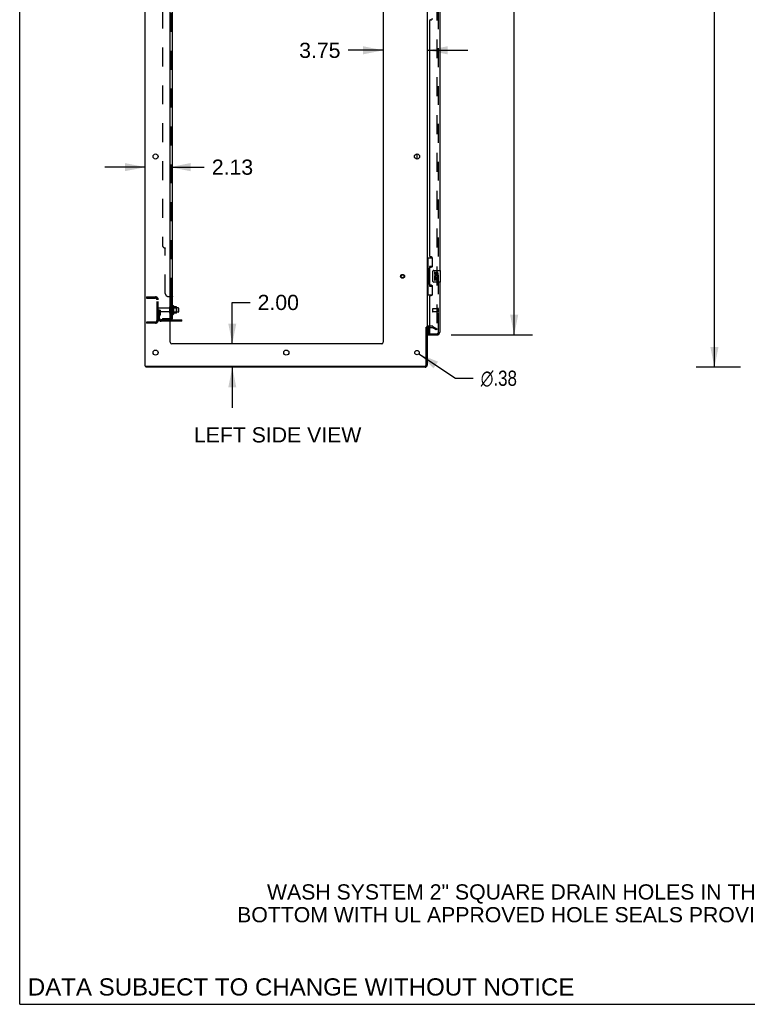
# Model space of a CAD drawing. Header units: inches. Extents: x 0 to 293, y 0 to 190.
# Tile 1 of 71: x 0 to 62, y 0 to 84. Entities that reach past the tile are written whole.
import ezdxf

# ---------------------------------------------------------------- set-up
doc = ezdxf.new("R2010")
doc.units = ezdxf.units.IN
doc.header["$LTSCALE"] = 16.12069
doc.header["$MEASUREMENT"] = 0
doc.linetypes.add('HIDDEN', pattern=[0.2, 0.1, -0.1])
doc.layers.get('0').update_dxf_attribs({"linetype": 'CONTINUOUS'})
for name, color, linetype in [('DEFAULT_2', 8, 'HIDDEN'), ('DIMENSIONS', 7, 'CONTINUOUS'), ('LEFTHAND_DOOR_ASSEMBLY', 7, 'CONTINUOUS'), ('RIGHTHAND_DOOR_ASSEMBLY', 7, 'CONTINUOUS'), ('SUBPANEL', 7, 'CONTINUOUS')]:
    doc.layers.add(name, color=color, linetype=linetype)
doc.styles.get("Standard").update_dxf_attribs({"font": 'arial.ttf'})
doc.styles.add('TEXTSTYLE_1', font='gdt', dxfattribs={"width": 0.8})
doc.dimstyles.new('DIMSTYLE_1', dxfattribs={"dimtxt": 1.293103, "dimasz": 1.724138, "dimexe": 0.09, "dimexo": 0.07, "dimgap": 0.0375, "dimtad": 0, "dimtih": 1, "dimtoh": 1, "dimzin": 4, "dimdsep": 46, "dimtxsty": 'Standard', "dimblk": '_FILLED', "dimblk1": '_FILLED', "dimblk2": '_FILLED', "dimcen": 0.09, "dimadec": 3, "dimazin": 1, "dimtfac": 1, "dimtdec": 3, "dimtofl": 0, "dimtmove": 0, "dimatfit": 3, "dimldrblk": '_FILLED', "dimfxl": 0, "dimtolj": 1, "dimtzin": 4, "dimarcsym": 0})
doc.dimstyles.new('DIMSTYLE_3', dxfattribs={"dimtxt": 1.293103, "dimasz": 1.724138, "dimexe": 0.09, "dimexo": 0.07, "dimgap": 0.09, "dimtad": 0, "dimtih": 1, "dimtoh": 1, "dimzin": 4, "dimdsep": 46, "dimtxsty": 'Standard', "dimblk": '_FILLED', "dimblk1": '_FILLED', "dimblk2": '_FILLED', "dimcen": 0.09, "dimadec": 3, "dimazin": 1, "dimtfac": 1, "dimtdec": 3, "dimtofl": 0, "dimtmove": 0, "dimatfit": 1, "dimldrblk": '_FILLED', "dimfxl": 0, "dimtolj": 1, "dimtzin": 4, "dimarcsym": 0})

# ---------------------------------------------------------------- blocks, each defined once
blk = doc.blocks.new('_FILLED')
at = {"color": 0, "linetype": 'ByBlock'}
blk.add_solid([(0, 0), (-1, 0.2), (-1, -0.2)], dxfattribs=at)
blk = doc.blocks.new('*D9')
at = {"layer": 'DIMENSIONS', "color": 2, "linetype": 'Continuous'}
for p, q in [((36.706, 137.509), (43.635, 137.509)), ((42.083, 137.509), (42.083, 99.357)), ((42.083, 57.009), (42.083, 94.831)), ((36.706, 57.009), (43.635, 57.009))]:
    blk.add_line(p, q, dxfattribs=at)
at = {"layer": 'DIMENSIONS', "color": 2, "linetype": 'Continuous', "xscale": 1.724137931, "yscale": 1.724137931, "zscale": 1.724137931}
for p, rotation in [((42.083, 137.509), 90), ((42.083, 57.009), 270)]:
    blk.add_blockref('_FILLED', p, dxfattribs=dict(at, rotation=rotation))
at = {"layer": 'DIMENSIONS', "color": 2, "linetype": 'Continuous', "insert": (42.083, 98.711), "char_height": 1.2931, "width": 6.61454, "attachment_point": 2, "line_spacing_factor": 0.9}
blk.add_mtext('80.50\\PDOORS', dxfattribs=at)
blk = doc.blocks.new('*D12')
at = {"layer": 'DIMENSIONS', "color": 2, "linetype": 'Continuous'}
for p, q in [((18.092, 56.259), (18.092, 59.781)), ((18.092, 59.781), (19.6, 59.781)), ((18.092, 54.259), (18.092, 50.811))]:
    blk.add_line(p, q, dxfattribs=at)
at = {"layer": 'DIMENSIONS', "color": 2, "linetype": 'Continuous', "xscale": 1.724137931, "yscale": 1.724137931, "zscale": 1.724137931}
for p, rotation in [((18.092, 56.259), 270), ((18.092, 54.259), 90)]:
    blk.add_blockref('_FILLED', p, dxfattribs=dict(at, rotation=rotation))
at = {"layer": 'DIMENSIONS', "color": 2, "linetype": 'Continuous', "insert": (20.247, 60.428), "char_height": 1.2931, "width": 3.51397, "attachment_point": 1, "line_spacing_factor": 0.9}
blk.add_mtext('2.00', dxfattribs=at)
blk = doc.blocks.new('*D13')
at = {"layer": 'DIMENSIONS', "color": 2, "linetype": 'Continuous'}
for p, q in [((10.688, 71.303), (7.239, 71.303)), ((12.813, 71.303), (15.703, 71.303))]:
    blk.add_line(p, q, dxfattribs=at)
at = {"layer": 'DIMENSIONS', "color": 2, "linetype": 'Continuous', "xscale": 1.724137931, "yscale": 1.724137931, "zscale": 1.724137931}
blk.add_blockref('_FILLED', (10.688, 71.303), dxfattribs=at)
at = {"layer": 'DIMENSIONS', "color": 2, "linetype": 'Continuous', "xscale": 1.724137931, "yscale": 1.724137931, "zscale": 1.724137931, "rotation": 180}
blk.add_blockref('_FILLED', (12.813, 71.303), dxfattribs=at)
at = {"layer": 'DIMENSIONS', "color": 2, "linetype": 'Continuous', "insert": (16.35, 71.95), "char_height": 1.2931, "width": 3.51397, "attachment_point": 1, "line_spacing_factor": 0.9}
blk.add_mtext('2.13', dxfattribs=at)
blk = doc.blocks.new('*D14')
at = {"layer": 'DIMENSIONS', "color": 2, "linetype": 'Continuous'}
for p, q in [((30.938, 81.254), (27.946, 81.254)), ((34.688, 81.254), (38.136, 81.254))]:
    blk.add_line(p, q, dxfattribs=at)
at = {"layer": 'DIMENSIONS', "color": 2, "linetype": 'Continuous', "xscale": 1.724137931, "yscale": 1.724137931, "zscale": 1.724137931}
blk.add_blockref('_FILLED', (30.938, 81.254), dxfattribs=at)
at = {"layer": 'DIMENSIONS', "color": 2, "linetype": 'Continuous', "xscale": 1.724137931, "yscale": 1.724137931, "zscale": 1.724137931, "rotation": 180}
blk.add_blockref('_FILLED', (34.688, 81.254), dxfattribs=at)
at = {"layer": 'DIMENSIONS', "color": 2, "linetype": 'Continuous', "insert": (27.299, 81.9), "char_height": 1.2931, "width": 3.51397, "attachment_point": 3, "line_spacing_factor": 0.9}
blk.add_mtext('3.75', dxfattribs=at)
blk = doc.blocks.new('*D18')
at = {"layer": 'DIMENSIONS', "color": 2, "linetype": 'Continuous'}
for p, q in [((61.339, 140.259), (57.575, 140.259)), ((59.126, 140.259), (59.126, 98.552)), ((59.126, 54.259), (59.126, 95.966)), ((61.339, 54.259), (57.575, 54.259))]:
    blk.add_line(p, q, dxfattribs=at)
at = {"layer": 'DIMENSIONS', "color": 2, "linetype": 'Continuous', "xscale": 1.724137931, "yscale": 1.724137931, "zscale": 1.724137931}
for p, rotation in [((59.126, 140.259), 90), ((59.126, 54.259), 270)]:
    blk.add_blockref('_FILLED', p, dxfattribs=dict(at, rotation=rotation))
at = {"layer": 'DIMENSIONS', "color": 2, "linetype": 'Continuous', "insert": (59.126, 97.906), "char_height": 1.2931, "width": 4.51865, "attachment_point": 2, "line_spacing_factor": 0.9}
blk.add_mtext('86.00', dxfattribs=at)
blk = doc.blocks.new('*D23')
at = {"layer": 'DIMENSIONS', "color": 2, "linetype": 'Continuous'}
for p, q in [((33.969, 55.405), (37.081, 53.325)), ((37.081, 53.325), (38.59, 53.325))]:
    blk.add_line(p, q, dxfattribs=at)
at = {"layer": 'DIMENSIONS', "color": 2, "linetype": 'Continuous', "xscale": 1.724137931, "yscale": 1.724137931, "zscale": 1.724137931, "rotation": 146.2425414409}
blk.add_blockref('_FILLED', (33.969, 55.405), dxfattribs=at)
at = {"layer": 'DIMENSIONS', "color": 2, "linetype": 'Continuous', "insert": (39.237, 53.971), "char_height": 1.2931, "width": 4.23343, "attachment_point": 1, "line_spacing_factor": 0.9, "style": 'TEXTSTYLE_1'}
blk.add_mtext('{\\fgdt;n}\\fArial;.38', dxfattribs=at)

msp = doc.modelspace()

# ---------------------------------------------------------------- linework, layer by layer
at = {"color": 7, "linetype": 'Continuous'}
for p, q in [((0, 0), (0, 189.655)), ((33.834, 71.992), (33.834, 72.427)), ((13.087, 59.49), (13.087, 58.778)), ((13.342, 59.412), (13.115, 59.412)), ((13.342, 58.857), (13.115, 58.857)), ((13.353, 58.879), (13.353, 59.39)), ((13.487, 59.322), (13.353, 59.322)), ((13.487, 58.947), (13.353, 58.947)), ((13.517, 59.292), (13.517, 58.977)), ((13.792, 58.186), (12.813, 58.186)), ((13.792, 58.186), (13.792, 58.29)), ((34.584, 57.676), (34.688, 57.676)), ((10.74, 54.363), (10.74, 54.259)), ((0, 0), (293.103, 0))]:
    msp.add_line(p, q, dxfattribs=at)
at = {"color": 3, "linetype": 'Continuous'}
for p, q in [((10.688, 54.363), (10.688, 140.155)), ((12.813, 56.384), (12.813, 136.759)), ((30.938, 136.759), (30.938, 56.384)), ((34.688, 136.811), (34.688, 57.707)), ((12.813, 58.29), (13.792, 58.29)), ((34.584, 54.453), (34.584, 57.677)), ((34.688, 57.676), (34.688, 54.448)), ((34.892, 57.655), (34.773, 57.655)), ((30.813, 56.259), (12.938, 56.259)), ((10.688, 54.363), (34.494, 54.363)), ((34.499, 54.259), (10.74, 54.259))]:
    msp.add_line(p, q, dxfattribs=at)
for centre, radius in [((11.563, 72.209), 0.219), ((33.813, 72.209), 0.219), ((11.563, 55.509), 0.219), ((22.688, 55.509), 0.219), ((33.813, 55.509), 0.188)]:
    msp.add_circle(centre, radius, dxfattribs=at)
at = {"color": 7, "linetype": 'Continuous'}
for centre, radius, start, end in [((12.837, 59.392), 0.055, 360, 115.90936), ((12.837, 58.877), 0.055, 244.09064, 0), ((13.055, 59.468), 0.0384, 34.44966, 180), ((13.055, 58.8), 0.0384, 180, 325.55034), ((12.487, 59.134), 0.698, 23.96793, 30.66313), ((12.487, 59.134), 0.698, 329.33687, 336.03207), ((13.133, 59.422), 0.01, 203.96793, 270), ((13.133, 58.847), 0.01, 90, 156.03207), ((13.342, 59.402), 0.01, 5.19383, 90), ((13.342, 58.867), 0.01, 270, 354.80617), ((13.212, 59.39), 0.141, 0, 5.20805), ((13.212, 58.879), 0.141, 354.79195, 360), ((13.487, 59.292), 0.03, 359.99999, 90), ((13.487, 58.977), 0.03, 270, 0.00001), ((34.499, 54.448), 0.085, 274.4898, 355.5102)]:
    msp.add_arc(centre, radius, start, end, dxfattribs=at)
at = {"color": 3, "linetype": 'Continuous'}
for centre, radius, start, end in [((34.773, 57.57), 0.085, 90, 180), ((12.938, 56.384), 0.125, 180, 270), ((30.813, 56.384), 0.125, 270, 360), ((34.494, 54.453), 0.09, 270, 360), ((34.499, 54.448), 0.189, 270, 360)]:
    msp.add_arc(centre, radius, start, end, dxfattribs=at)
at = {"layer": 'DEFAULT_2', "color": 8, "linetype": 'HIDDEN'}
for p, q in [((35.5, 136.994), (35.5, 57.525)), ((10.792, 60.259), (11.545, 60.259)), ((10.792, 60.259), (10.792, 60.155)), ((10.792, 60.155), (11.545, 60.155)), ((11.262, 60.259), (11.262, 60.155)), ((11.688, 58.256), (11.688, 60.013)), ((11.792, 58.256), (11.792, 60.013)), ((11.896, 59.134), (11.792, 59.134)), ((12.719, 59.299), (11.822, 59.299)), ((12.719, 58.969), (11.822, 58.969)), ((11.88, 58.788), (11.831, 58.72)), ((11.882, 58.794), (11.882, 59.134)), ((11.882, 58.959), (11.986, 58.959)), ((11.896, 59.134), (11.986, 59.134)), ((11.896, 58.433), (11.896, 59.134)), ((11.964, 58.727), (11.915, 58.659)), ((11.986, 58.794), (11.986, 59.134)), ((12.782, 58.877), (12.782, 59.392)), ((12.892, 58.877), (12.892, 59.392)), ((13.353, 59.322), (12.892, 59.322)), ((13.353, 58.947), (12.892, 58.947)), ((13.017, 59.468), (13.017, 58.8)), ((13.037, 59.318), (13.017, 59.338)), ((13.037, 58.951), (13.017, 58.931)), ((13.037, 59.318), (13.333, 59.318)), ((13.037, 59.318), (13.037, 58.951)), ((13.037, 58.951), (13.333, 58.951)), ((13.333, 59.318), (13.353, 59.338)), ((13.333, 59.318), (13.333, 58.951)), ((13.333, 58.951), (13.353, 58.931)), ((11.545, 58.113), (10.792, 58.113)), ((10.792, 58.113), (10.792, 58.009)), ((11.545, 58.009), (10.792, 58.009)), ((11.262, 58.113), (11.262, 58.009)), ((12.813, 58.29), (12.038, 58.29)), ((12.813, 58.186), (12.038, 58.186)), ((13.289, 58.186), (13.289, 58.29)), ((13.545, 58.186), (13.545, 58.29)), ((35.092, 57.759), (34.773, 57.759)), ((34.892, 57.655), (35.092, 57.655)), ((35.448, 57.455), (35.109, 57.651)), ((35.161, 57.741), (35.5, 57.545)), ((35.5, 57.545), (35.448, 57.455)), ((35.475, 57.507), (35.477, 57.506))]:
    msp.add_line(p, q, dxfattribs=at)
for points in [[(35.483, 57.505), (35.483, 57.505), (35.481, 57.505), (35.479, 57.505), (35.477, 57.506)], [(35.5, 57.525), (35.5, 57.522), (35.5, 57.52), (35.499, 57.518), (35.499, 57.516), (35.498, 57.514), (35.496, 57.512), (35.495, 57.511), (35.494, 57.509), (35.492, 57.508), (35.49, 57.507), (35.488, 57.506), (35.487, 57.505), (35.485, 57.505), (35.483, 57.505)]]:
    msp.add_lwpolyline(points, dxfattribs=at)
for radius in [0.164, 0.124]:
    msp.add_circle((32.584, 62.009), radius, dxfattribs=at)
for centre, radius, start, end in [((11.545, 60.013), 0.246, 0, 90), ((11.545, 60.013), 0.142, 0, 90), ((11.822, 59.269), 0.03, 90, 180), ((11.822, 58.999), 0.03, 180, 270), ((12, 58.598), 0.208, 144.24611, 180), ((11.872, 58.794), 0.01, 324.24611, 360), ((11.872, 58.794), 0.114, 324.24611, 360), ((12.719, 59.362), 0.0625, 270, 360), ((12.719, 58.907), 0.0625, 0, 90), ((12.837, 59.392), 0.055, 115.90936, 180), ((12.837, 58.877), 0.055, 180, 244.09064), ((11.545, 58.256), 0.246, 270, 360), ((11.545, 58.256), 0.142, 270, 360), ((12.038, 58.433), 0.246, 180, 270), ((12, 58.598), 0.104, 144.24611, 180), ((12.038, 58.433), 0.142, 180, 270), ((34.773, 57.57), 0.189, 90, 180), ((35.092, 57.622), 0.137, 60, 90), ((35.092, 57.622), 0.033, 60, 90)]:
    msp.add_arc(centre, radius, start, end, dxfattribs=at)
at = {"layer": 'LEFTHAND_DOOR_ASSEMBLY', "color": 8, "linetype": 'HIDDEN'}
for p, q in [((35.642, 57.256), (35.642, 137.263)), ((35.142, 59.227), (35.142, 58.999)), ((35.599, 59.237), (35.152, 59.237)), ((35.599, 58.989), (35.152, 58.989)), ((35.599, 59.255), (35.599, 58.971)), ((34.912, 57.113), (35.499, 57.113))]:
    msp.add_line(p, q, dxfattribs=at)
at = {"layer": 'LEFTHAND_DOOR_ASSEMBLY', "color": 3, "linetype": 'Continuous'}
for p, q in [((35.746, 85.009), (35.746, 62.509)), ((34.892, 63.717), (34.892, 83.802)), ((34.952, 83.862), (35.012, 83.862)), ((35.012, 63.657), (34.952, 63.657)), ((35.142, 62.907), (35.142, 63.527)), ((34.892, 61.302), (34.892, 62.717)), ((34.952, 62.777), (35.012, 62.777)), ((35.012, 61.242), (34.952, 61.242)), ((35.746, 61.509), (35.746, 57.256)), ((35.142, 60.492), (35.142, 61.112)), ((34.892, 57.133), (34.892, 60.302)), ((34.952, 60.362), (35.012, 60.362)), ((34.767, 57.009), (35.499, 57.009))]:
    msp.add_line(p, q, dxfattribs=at)
at = {"layer": 'LEFTHAND_DOOR_ASSEMBLY', "color": 7, "linetype": 'Continuous'}
for p, q in [((34.688, 63.584), (35.128, 63.584)), ((34.727, 63.584), (34.727, 62.559)), ((35.092, 63.584), (35.092, 62.804)), ((34.705, 62.559), (34.828, 62.559)), ((34.705, 62.559), (34.705, 61.459)), ((34.828, 62.589), (34.828, 62.61)), ((34.828, 61.459), (34.828, 62.559)), ((35.092, 62.849), (34.865, 62.849)), ((34.865, 62.849), (34.865, 61.169)), ((35.151, 61.609), (35.151, 62.409)), ((35.251, 62.509), (35.791, 62.509)), ((35.351, 62.355), (35.288, 62.355)), ((35.288, 62.355), (35.288, 62.219)), ((35.351, 62.219), (35.351, 62.355)), ((35.416, 62.281), (35.416, 62.212)), ((35.477, 62.219), (35.477, 62.261)), ((35.54, 62.261), (35.54, 62.124)), ((35.54, 62.124), (35.603, 62.124)), ((35.603, 62.124), (35.603, 62.261)), ((35.806, 61.524), (35.806, 62.494)), ((34.705, 61.459), (34.828, 61.459)), ((34.727, 61.459), (34.727, 60.434)), ((34.828, 61.408), (34.828, 61.429)), ((35.791, 61.509), (35.251, 61.509)), ((35.307, 61.894), (35.288, 61.894)), ((35.288, 61.894), (35.288, 61.663)), ((35.288, 61.663), (35.351, 61.663)), ((35.341, 61.894), (35.368, 61.913)), ((35.341, 61.894), (35.603, 61.894)), ((35.351, 61.831), (35.416, 61.831)), ((35.351, 61.663), (35.351, 61.831)), ((35.416, 61.831), (35.416, 61.695)), ((35.416, 61.695), (35.477, 61.695)), ((35.477, 61.831), (35.54, 61.831)), ((35.477, 61.695), (35.477, 61.831)), ((35.532, 61.93), (35.59, 61.905)), ((35.54, 61.831), (35.54, 61.663)), ((35.54, 61.663), (35.603, 61.663)), ((35.603, 61.663), (35.603, 61.894)), ((34.688, 60.434), (35.128, 60.434)), ((34.865, 61.169), (35.092, 61.169)), ((35.092, 61.214), (35.092, 60.434)), ((34.767, 57.655), (34.767, 57.133)), ((34.767, 57.113), (34.906, 57.113)), ((34.767, 57.113), (34.767, 57.009))]:
    msp.add_line(p, q, dxfattribs=at)
for points in [[(34.865, 62.825), (34.865, 62.822), (34.865, 62.818), (34.866, 62.814), (34.868, 62.81), (34.869, 62.805), (34.871, 62.8), (34.874, 62.795), (34.877, 62.789), (34.88, 62.782), (34.884, 62.775), (34.888, 62.768), (34.893, 62.76), (34.898, 62.752), (34.901, 62.748)], [(35.151, 62.409), (35.151, 62.415), (35.152, 62.422), (35.153, 62.428), (35.154, 62.434), (35.155, 62.44), (35.157, 62.445)], [(34.901, 61.27), (34.898, 61.267), (34.893, 61.258), (34.888, 61.25), (34.884, 61.243), (34.88, 61.236), (34.877, 61.23), (34.874, 61.224), (34.871, 61.218), (34.869, 61.213), (34.868, 61.208), (34.866, 61.204), (34.865, 61.2), (34.865, 61.196), (34.865, 61.193)], [(35.157, 61.573), (35.155, 61.579), (35.154, 61.585), (35.153, 61.591), (35.152, 61.597), (35.151, 61.603), (35.151, 61.609)]]:
    msp.add_lwpolyline(points, dxfattribs=at)
at = {"layer": 'LEFTHAND_DOOR_ASSEMBLY', "color": 3, "linetype": 'Continuous'}
for centre, radius, start, end in [((35.012, 83.992), 0.13, 270, 360), ((34.952, 83.802), 0.06, 90, 180), ((34.952, 63.717), 0.06, 180, 270), ((35.012, 63.527), 0.13, 0, 90), ((35.012, 62.907), 0.13, 270, 360), ((34.952, 62.717), 0.06, 90, 180), ((34.952, 61.302), 0.06, 180, 270), ((35.012, 61.112), 0.13, 0, 90), ((35.012, 60.492), 0.13, 270, 360), ((34.952, 60.302), 0.06, 90, 180), ((34.912, 57.133), 0.02, 180, 270), ((35.499, 57.256), 0.246, 270, 360)]:
    msp.add_arc(centre, radius, start, end, dxfattribs=at)
at = {"layer": 'LEFTHAND_DOOR_ASSEMBLY', "color": 7, "linetype": 'Continuous'}
for centre, radius, start, end in [((35.251, 62.409), 0.1, 90, 158.79459), ((35.383, 62.219), 0.0943, 180, 360), ((35.446, 61.967), 0.157, 336.59665, 161.87913), ((35.383, 62.219), 0.0314, 180, 261.22946), ((35.446, 61.967), 0.0943, 336.59665, 215.11217), ((35.382, 62.224), 0.0362, 263.42855, 341.76278), ((35.508, 62.261), 0.0943, 68.69989, 167.43379), ((35.508, 62.261), 0.0314, 0, 180.04847), ((35.508, 62.261), 0.0943, 0, 68.67039), ((35.791, 62.494), 0.015, 0, 90), ((35.251, 61.609), 0.1, 201.20502, 270), ((35.442, 61.967), 0.154, 161.41988, 206.19629), ((35.446, 61.967), 0.157, 205.73705, 207.8532), ((35.791, 61.524), 0.015, 270, 360), ((34.787, 57.133), 0.02, 180, 257.14286), ((35.582, 57.399), 0.26, 267.40634, 270)]:
    msp.add_arc(centre, radius, start, end, dxfattribs=at)
at = {"layer": 'LEFTHAND_DOOR_ASSEMBLY', "color": 8, "linetype": 'HIDDEN'}
for centre, radius, start, end in [((35.152, 59.227), 0.01, 90, 180), ((35.152, 58.999), 0.01, 180, 270), ((35.62, 59.255), 0.0215, 0, 180), ((35.62, 58.971), 0.0215, 180, 360), ((35.499, 57.256), 0.142, 270, 360)]:
    msp.add_arc(centre, radius, start, end, dxfattribs=at)
at = {"layer": 'LEFTHAND_DOOR_ASSEMBLY', "color": 7, "linetype": 'Continuous'}
for centre, start_param, end_param in [((34.932, 62.6), 0.699287, 1.51401), ((34.932, 62.6), -4.655602, -3.84088), ((34.932, 61.419), 0.699287, 1.51401), ((34.932, 61.419), -4.655602, -3.84088)]:
    msp.add_ellipse(centre, major_axis=(0, 0.18), ratio=0.579493, start_param=start_param, end_param=end_param, dxfattribs=at)
at = {"layer": 'RIGHTHAND_DOOR_ASSEMBLY', "color": 8, "linetype": 'HIDDEN'}
for p, q in [((35.642, 57.256), (35.642, 137.263)), ((34.912, 57.113), (35.499, 57.113))]:
    msp.add_line(p, q, dxfattribs=at)
msp.add_arc((35.499, 57.256), 0.142, 270, 360, dxfattribs=at)
at = {"layer": 'SUBPANEL', "color": 3, "linetype": 'Continuous'}
for p, q in [((13.017, 58.415), (13.017, 136.103)), ((12.813, 60.29), (12.963, 60.29))]:
    msp.add_line(p, q, dxfattribs=at)
at = {"layer": 'SUBPANEL', "color": 8, "linetype": 'HIDDEN'}
for p, q in [((12.892, 60.255), (12.892, 134.263)), ((12.142, 129.853), (12.142, 64.665)), ((12.392, 60.54), (12.392, 64.415)), ((12.642, 60.29), (12.813, 60.29)), ((12.892, 60.257), (12.892, 60.255)), ((12.892, 59.893), (13.017, 59.893)), ((12.892, 59.612), (13.017, 59.612)), ((12.965, 60.289), (12.968, 60.287)), ((12.892, 59.384), (13.017, 59.384)), ((12.892, 58.884), (13.017, 58.884)), ((12.142, 58.415), (12.78, 58.415)), ((12.142, 58.415), (12.142, 58.29)), ((12.78, 58.29), (12.142, 58.29)), ((12.392, 58.415), (12.392, 58.29)), ((12.916, 58.415), (12.866, 58.456)), ((12.892, 58.417), (12.892, 58.415)), ((12.948, 58.415), (12.951, 58.415))]:
    msp.add_line(p, q, dxfattribs=at)
at = {"layer": 'SUBPANEL', "color": 7, "linetype": 'Continuous'}
for p, q in [((12.892, 60.255), (13.017, 60.255)), ((12.892, 58.415), (12.892, 60.255)), ((12.892, 58.415), (13.017, 58.415)), ((12.963, 58.377), (12.916, 58.415))]:
    msp.add_line(p, q, dxfattribs=at)
at = {"layer": 'SUBPANEL', "color": 8, "linetype": 'HIDDEN'}
for points in [[(12.866, 60.29), (12.866, 60.288), (12.866, 60.287), (12.866, 60.285), (12.866, 60.283), (12.867, 60.281)], [(12.869, 60.278), (12.87, 60.276), (12.872, 60.275), (12.874, 60.273)], [(12.886, 60.265), (12.888, 60.263), (12.889, 60.261), (12.89, 60.26), (12.891, 60.258), (12.892, 60.257)], [(13.007, 60.268), (13.01, 60.266), (13.012, 60.264), (13.014, 60.262), (13.015, 60.26), (13.016, 60.258), (13.017, 60.257), (13.017, 60.255)], [(12.951, 58.415), (12.951, 58.415), (12.951, 58.415), (12.951, 58.415), (12.951, 58.415), (12.95, 58.415), (12.95, 58.416), (12.949, 58.416), (12.949, 58.416), (12.948, 58.416), (12.947, 58.416), (12.946, 58.416), (12.946, 58.416), (12.945, 58.416), (12.944, 58.417), (12.943, 58.417), (12.943, 58.417), (12.942, 58.417), (12.941, 58.417), (12.94, 58.417), (12.939, 58.418), (12.939, 58.418), (12.938, 58.418), (12.937, 58.418), (12.936, 58.418), (12.935, 58.419), (12.935, 58.419), (12.934, 58.419), (12.933, 58.419), (12.932, 58.419), (12.931, 58.42), (12.93, 58.42), (12.929, 58.42), (12.929, 58.421), (12.928, 58.421), (12.927, 58.421), (12.926, 58.421), (12.925, 58.422), (12.924, 58.422), (12.923, 58.422), (12.922, 58.423), (12.921, 58.423), (12.92, 58.423), (12.919, 58.424), (12.918, 58.424), (12.917, 58.424), (12.916, 58.425), (12.915, 58.425), (12.914, 58.425), (12.913, 58.426), (12.912, 58.426), (12.911, 58.427), (12.91, 58.427), (12.909, 58.428), (12.908, 58.428), (12.907, 58.428), (12.906, 58.429), (12.905, 58.429), (12.904, 58.43), (12.903, 58.43), (12.903, 58.43), (12.902, 58.431), (12.901, 58.431), (12.9, 58.432), (12.899, 58.432), (12.898, 58.433), (12.897, 58.433), (12.897, 58.433), (12.896, 58.434), (12.895, 58.434), (12.894, 58.435), (12.893, 58.435), (12.893, 58.435), (12.892, 58.436), (12.891, 58.436), (12.891, 58.437), (12.89, 58.437), (12.889, 58.437), (12.889, 58.438), (12.888, 58.438), (12.888, 58.438), (12.888, 58.438), (12.888, 58.438)], [(12.888, 58.438), (12.888, 58.438), (12.888, 58.438), (12.888, 58.438), (12.888, 58.438), (12.888, 58.438), (12.889, 58.438), (12.889, 58.437), (12.89, 58.437), (12.89, 58.437), (12.89, 58.436), (12.891, 58.436), (12.892, 58.435)]]:
    msp.add_lwpolyline(points, dxfattribs=at)
at = {"layer": 'SUBPANEL', "color": 7, "linetype": 'Continuous'}
for points in [[(12.866, 60.29), (12.866, 60.288), (12.866, 60.287), (12.866, 60.285), (12.866, 60.283), (12.867, 60.281), (12.868, 60.28), (12.869, 60.278), (12.87, 60.276), (12.872, 60.275), (12.874, 60.273), (12.875, 60.272), (12.877, 60.271), (12.882, 60.268)], [(12.882, 60.268), (12.884, 60.266), (12.886, 60.265), (12.888, 60.263), (12.889, 60.261), (12.89, 60.26), (12.891, 60.258), (12.892, 60.257), (12.892, 60.255)], [(12.866, 58.456), (12.866, 58.456), (12.866, 58.455), (12.866, 58.454), (12.866, 58.453), (12.867, 58.451), (12.868, 58.45), (12.869, 58.448), (12.87, 58.447), (12.872, 58.445), (12.874, 58.443), (12.877, 58.439)], [(12.877, 58.439), (12.88, 58.437), (12.882, 58.434), (12.884, 58.432), (12.886, 58.429), (12.888, 58.427)], [(12.888, 58.427), (12.889, 58.424), (12.89, 58.422), (12.891, 58.419), (12.892, 58.417)]]:
    msp.add_lwpolyline(points, dxfattribs=at)
at = {"layer": 'SUBPANEL', "color": 3, "linetype": 'Continuous'}
for points in [[(12.963, 60.29), (12.965, 60.289), (12.968, 60.287), (12.971, 60.285), (12.974, 60.283), (12.978, 60.282), (12.982, 60.28), (12.99, 60.277)], [(12.99, 60.277), (12.994, 60.275), (12.998, 60.273), (13.001, 60.272), (13.004, 60.27), (13.007, 60.268), (13.01, 60.266), (13.012, 60.264), (13.014, 60.262), (13.015, 60.26), (13.016, 60.258), (13.017, 60.257), (13.017, 60.255)], [(12.963, 58.377), (12.965, 58.379), (12.968, 58.382), (12.971, 58.384), (12.974, 58.386), (12.978, 58.388), (12.982, 58.39), (12.986, 58.392)], [(12.986, 58.392), (12.994, 58.395), (12.998, 58.397), (13.001, 58.398), (13.004, 58.4), (13.007, 58.402), (13.01, 58.404), (13.012, 58.406), (13.014, 58.408), (13.015, 58.41), (13.016, 58.412), (13.017, 58.414), (13.017, 58.415)]]:
    msp.add_lwpolyline(points, dxfattribs=at)
at = {"layer": 'SUBPANEL', "color": 8, "linetype": 'HIDDEN'}
for centre, radius, start, end in [((12.392, 64.665), 0.25, 180, 270), ((12.642, 60.54), 0.25, 180, 270), ((12.78, 58.527), 0.112, 270, 287.1415), ((12.78, 58.527), 0.237, 270, 278.00542), ((12.78, 58.527), 0.237, 320.56585, 360)]:
    msp.add_arc(centre, radius, start, end, dxfattribs=at)
at = {"layer": 'SUBPANEL', "color": 7, "linetype": 'Continuous'}
msp.add_arc((12.78, 58.527), 0.112, 287.1415, 360, dxfattribs=at)
at = {"layer": 'SUBPANEL', "color": 3, "linetype": 'Continuous'}
msp.add_arc((12.78, 58.527), 0.237, 278.00542, 320.56585, dxfattribs=at)

# ---------------------------------------------------------------- texts
at = {"layer": 'DIMENSIONS', "color": 2, "linetype": 'Continuous', "attachment_point": 2, "line_spacing_factor": 0.9}
for s, insert, char_height, width in [('LEFT SIDE VIEW', (21.951, 49.146), 1.2931, 14.21933), ('WASH SYSTEM 2" SQUARE DRAIN HOLES IN THE\\PBOTTOM WITH UL APPROVED HOLE SEALS PROVIDED', (42.443, 10.219), 1.2931, 47.78234), ('DATA SUBJECT TO CHANGE WITHOUT NOTICE', (23.948, 2.214), 1.46552, 46.42802)]:
    msp.add_mtext(s, dxfattribs=dict(at, insert=insert, char_height=char_height, width=width))

# ---------------------------------------------------------------- dimensions: what is measured, and where the dimension line sits
at = {"layer": 'DIMENSIONS', "color": 2, "linetype": 'Continuous'}
for base, p1, p2, angle, picture, middle in [((59.126, 54.259), (61.409, 140.259), (61.409, 54.259), 270, '*D18', (59.119, 97.252)), ((18.092, 56.259), (10.8, 54.259), (12.938, 56.259), 90, '*D12', (21.988, 59.774))]:
    dim = msp.add_linear_dim(base=base, p1=p1, p2=p2, angle=angle, dimstyle='DIMSTYLE_1', dxfattribs=at)
    dim.commit()
    dim.dimension.update_dxf_attribs({"geometry": picture, "text_midpoint": middle, "dimtype": 160})
dim = msp.add_linear_dim(base=(42.083, 57.009), p1=(36.636, 137.509), p2=(36.636, 57.009), angle=270, text='<>\\PDOORS', dimstyle='DIMSTYLE_1', dxfattribs=at)
dim.commit()
dim.dimension.update_dxf_attribs({"geometry": '*D9', "text_midpoint": (42.083, 97.094), "dimtype": 160})
for base, p1, p2, picture, middle in [((34.688, 81.254), (30.938, 56.384), (34.688, 57.707), '*D14', (25.545, 81.247)), ((12.812723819, 71.303074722), (10.687723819, 54.363191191), (12.812723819, 56.384191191), '*D13', (18.090578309, 71.295864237))]:
    dim = msp.add_linear_dim(base=base, p1=p1, p2=p2, dimstyle='DIMSTYLE_1', dxfattribs=at)
    dim.commit()
    dim.dimension.update_dxf_attribs({"geometry": picture, "text_midpoint": middle, "dimtype": 160})
dim = msp.add_diameter_dim_2p(p1=(33.969, 55.405), p2=(33.657, 55.613), text='%%c<>', dimstyle='DIMSTYLE_3', override={"dimpost": '<>'}, dxfattribs=at)
dim.commit()
dim.dimension.update_dxf_attribs({"geometry": '*D23', "text_midpoint": (41.353, 53.325), "dimtype": 163})

doc.saveas('drawing.dxf')
